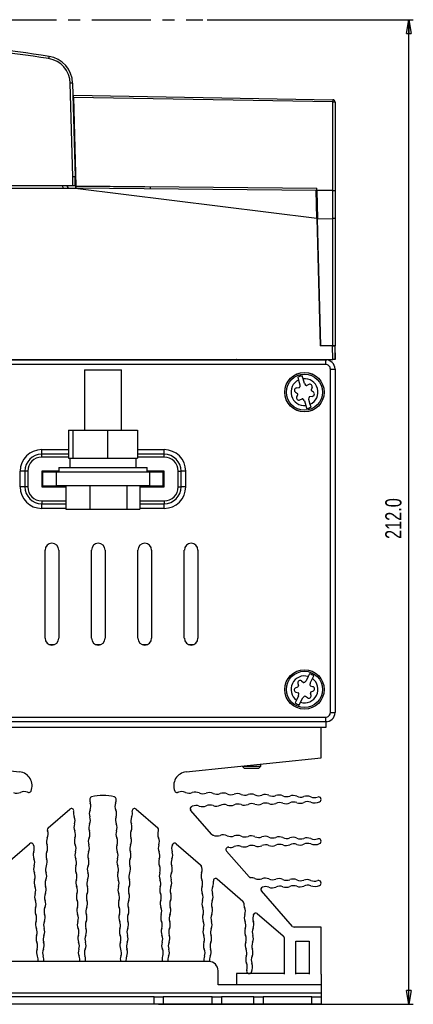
# Model space of a CAD drawing. Extents: x 969 to 1513, y 193 to 842.
# Tile 4 of 14: x 1103 to 1188, y 193 to 405. Entities that reach past the tile are written whole.
import ezdxf

# ---------------------------------------------------------------- set-up
doc = ezdxf.new("R2010")
doc.units = 0
doc.header["$MEASUREMENT"] = 0
doc.header["$PDSIZE"] = -1
doc.linetypes.add('CENTERX2', pattern=[20.32, 12.7, -2.54, 2.54, -2.54])
doc.layers.get('0').update_dxf_attribs({"linetype": 'CONTINUOUS'})
doc.layers.get('DEFPOINTS').update_dxf_attribs({"linetype": 'CONTINUOUS'})
doc.styles.add('SLDTEXTSTYLE0', font='txt', dxfattribs={"width": 0.75})
doc.dimstyles.new('SLDDIMSTYLE0', dxfattribs={"dimtxt": 3.5, "dimasz": 3, "dimexe": 1, "dimexo": 0.0625, "dimgap": 0.875, "dimtad": 2, "dimdec": 1, "dimzin": 4, "dimtxsty": 'STANDARD', "dimblk1": 'CLOSED', "dimblk2": 'CLOSED', "dimsah": 1, "dimcen": 0.09, "dimclrd": 7, "dimclre": 7, "dimclrt": 7, "dimazin": 3, "dimtfac": 1, "dimtdec": 4, "dimtofl": 0, "dimtmove": 0, "dimatfit": 3, "dimtolj": 1, "dimtzin": 12})

# ---------------------------------------------------------------- blocks, each defined once
blk = doc.blocks.new('_CLOSED')
at = {"color": 0, "linetype": 'BYBLOCK'}
for p, q in [((-1, 0.166667), (0, 0)), ((-1, 0.166667), (-1, -0.166667)), ((0, 0), (-1, -0.166667)), ((0, 0), (-1, 0))]:
    blk.add_line(p, q, dxfattribs=at)
blk = doc.blocks.new('*D7')
at = {"color": 7}
for p, q in [((1143.27, 405.31), (1187.64, 405.31)), ((1186.64, 193.31), (1186.64, 405.31)), ((1132.79, 193.31), (1187.64, 193.31))]:
    blk.add_line(p, q, dxfattribs=at)
at = {"layer": 'DEFPOINTS', "color": 7}
for p in [(1142.27, 405.31), (1131.79, 193.31)]:
    blk.add_point(p, dxfattribs=at)
at = {"xscale": 3, "yscale": 3}
for p, rotation in [((1186.64, 405.31), 90.0000000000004), ((1186.64, 193.31), 270.0000000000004)]:
    blk.add_blockref('_CLOSED', p, dxfattribs=dict(at, rotation=rotation))
at = {"color": 7, "insert": (1185.14, 293.5), "char_height": 3.5, "attachment_point": 7, "rotation": 90, "style": 'SLDTEXTSTYLE0'}
blk.add_mtext('212.0', dxfattribs=at)

msp = doc.modelspace()

# ---------------------------------------------------------------- linework, layer by layer
at = {"color": 7, "linetype": 'CENTERX2'}
msp.add_line((1016.79, 405.31), (1142.27, 405.31), dxfattribs=at)
at = {"color": 7, "linetype": 'CONTINUOUS'}
for p, q in [((1114.29, 371.51), (1113.76, 391.63)), ((1114.26, 391.63), (1114.79, 371.51)), ((1114.44, 388.57), (1114.43, 389.05)), ((1114.43, 389.05), (1170.29, 388.08)), ((1114.44, 388.57), (1114.94, 369.51)), ((1170.3, 387.59), (1114.44, 388.57)), ((1170.3, 368.52), (1170.3, 387.59)), ((1170.79, 387.58), (1170.79, 368.52)), ((1114.29, 369.51), (1114.29, 371.51)), ((1114.84, 369.51), (1114.79, 371.51)), ((970.25, 369.01), (1114.82, 369.01)), ((1114.29, 369.51), (1039.03, 369.51)), ((1112.19, 369.01), (1112.18, 369.51)), ((1113.19, 369.01), (1113.18, 369.51)), ((1113.18, 369.51), (1113.19, 369.01)), ((1114.84, 369.51), (1114.29, 369.51)), ((1166.73, 368.56), (1114.82, 369.01)), ((1114.82, 369.01), (1166.89, 362.56)), ((1114.95, 369.01), (1114.94, 369.51)), ((1114.94, 369.51), (1166.83, 369.05)), ((1131.02, 369.27), (1115.02, 369.41)), ((1115.02, 369.01), (1115.02, 369.41)), ((1131.02, 368.87), (1131.02, 369.27)), ((1166.84, 368.55), (1166.83, 369.05)), ((1166.73, 368.56), (1166.84, 368.55)), ((1166.89, 362.56), (1166.73, 368.56)), ((1166.84, 368.55), (1167, 362.42)), ((1170.3, 368.52), (1166.84, 368.55)), ((1170.3, 368.52), (1170.79, 368.52)), ((1170.3, 362.53), (1170.3, 368.52)), ((1170.79, 368.52), (1170.79, 362.48)), ((1166.89, 362.56), (1167.61, 335.11)), ((1167, 362.42), (1170.3, 362.53)), ((1170.3, 335.11), (1170.3, 362.53)), ((1170.3, 362.53), (1170.3, 362.53)), ((1167.72, 335.14), (1167, 362.42)), ((1170.79, 362.48), (1170.79, 335.11)), ((1170.21, 335.11), (1167.61, 335.11)), ((1167.72, 335.11), (1167.72, 335.14)), ((1167.72, 335.14), (1170.3, 335.11)), ((1169.62, 335.11), (1169.62, 335.12)), ((1170.21, 335.11), (1170.71, 335.11)), ((1170.29, 332.11), (1170.21, 335.11)), ((1170.79, 335.11), (1170.3, 335.11)), ((1170.71, 335.11), (1170.79, 332.11)), ((1170.79, 335.11), (1170.79, 335.13)), ((1170.79, 332.11), (1170.79, 335.11)), ((969.29, 332.11), (1170.29, 332.11)), ((970.8, 332.09), (1168.77, 332.09)), ((1168.77, 331.09), (970.8, 331.09)), ((990.18, 332.1), (1149.39, 332.1)), ((1149.39, 332.1), (1149.39, 332.11)), ((1149.64, 332.11), (1149.64, 332.11)), ((1168.77, 332.09), (1168.79, 332.11)), ((1168.77, 331.09), (1168.77, 332.09)), ((1170.79, 332.11), (1170.29, 332.11)), ((1116.79, 329.91), (1124.79, 329.91)), ((1116.79, 329.91), (1116.79, 316.91)), ((1124.79, 316.91), (1124.79, 329.91)), ((1163.9, 327.99), (1163.73, 328.61)), ((1169.77, 330.09), (1170.77, 330.09)), ((1169.77, 256.13), (1169.77, 330.09)), ((1170.79, 330.11), (1170.77, 330.09)), ((1170.77, 330.09), (1170.77, 256.13)), ((1170.79, 330.11), (1170.79, 256.11)), ((1162.76, 328.35), (1162.94, 327.73)), ((1162.94, 327.73), (1163.22, 326.7)), ((1163.22, 326.7), (1163.19, 326.26)), ((1164.19, 326.97), (1163.9, 327.99)), ((1164.19, 326.97), (1164.44, 326.61)), ((1165.16, 326.77), (1164.69, 326.55)), ((1162.26, 325.12), (1162.69, 324.82)), ((1162.49, 326.03), (1163.01, 326.08)), ((1162.54, 324.1), (1162.76, 324.58)), ((1165.83, 326.12), (1165.61, 325.64)), ((1166.11, 325.1), (1165.68, 325.39)), ((1163.21, 323.44), (1163.68, 323.67)), ((1164.18, 323.25), (1163.93, 323.6)), ((1164.18, 323.25), (1164.47, 322.22)), ((1165.15, 323.52), (1165.18, 323.95)), ((1165.44, 322.49), (1165.15, 323.52)), ((1165.88, 324.19), (1165.36, 324.14)), ((1165.61, 321.87), (1165.44, 322.49)), ((1164.47, 322.22), (1164.65, 321.6)), ((1113.36, 316.91), (1114.31, 316.91)), ((1113.36, 316.91), (1113.36, 310.91)), ((1114.31, 316.91), (1121.74, 316.91)), ((1114.31, 316.91), (1114.31, 310.91)), ((1121.74, 316.91), (1128.21, 316.91)), ((1121.74, 316.91), (1121.74, 310.91)), ((1128.21, 316.91), (1128.21, 310.91)), ((1107.59, 312.73), (1113.36, 312.73)), ((1107.59, 311.73), (1107.59, 312.73)), ((1113.36, 311.73), (1107.59, 311.73)), ((1107.59, 311.11), (1107.59, 311.73)), ((1128.21, 312.73), (1133.99, 312.73)), ((1133.99, 311.73), (1128.21, 311.73)), ((1133.99, 311.73), (1133.99, 312.73)), ((1133.99, 311.11), (1133.99, 311.73)), ((1113.36, 311.11), (1107.59, 311.11)), ((1113.36, 310.91), (1113.64, 310.91)), ((1113.64, 310.91), (1114.01, 310.91)), ((1113.64, 310.91), (1113.64, 308.91)), ((1114.01, 310.91), (1114.31, 310.91)), ((1114.31, 310.91), (1116.69, 310.91)), ((1116.69, 310.91), (1119.37, 310.91)), ((1119.37, 310.91), (1121.74, 310.91)), ((1121.74, 310.91), (1123.81, 310.91)), ((1123.81, 310.91), (1126.15, 310.91)), ((1126.15, 310.91), (1128.21, 310.91)), ((1127.94, 308.91), (1127.94, 310.91)), ((1133.99, 311.11), (1128.21, 311.11)), ((1102.97, 304.71), (1102.97, 308.11)), ((1103.97, 308.11), (1102.97, 308.11)), ((1103.97, 308.11), (1103.97, 304.71)), ((1104.59, 308.11), (1103.97, 308.11)), ((1104.59, 308.11), (1104.59, 304.71)), ((1111.29, 308.11), (1107.59, 308.11)), ((1107.59, 308.11), (1107.59, 304.71)), ((1107.59, 307.91), (1107.79, 307.91)), ((1107.79, 308.11), (1107.79, 307.91)), ((1110.79, 307.91), (1107.79, 307.91)), ((1107.79, 307.91), (1107.79, 304.91)), ((1130.79, 307.91), (1110.79, 307.91)), ((1110.79, 304.91), (1110.79, 307.91)), ((1111.29, 308.91), (1130.29, 308.91)), ((1111.29, 308.91), (1111.29, 307.91)), ((1130.29, 307.91), (1130.29, 308.91)), ((1133.99, 308.11), (1130.29, 308.11)), ((1133.79, 307.91), (1130.79, 307.91)), ((1130.79, 307.91), (1130.79, 304.91)), ((1132.79, 308.11), (1132.79, 307.91)), ((1133.79, 304.91), (1133.79, 307.91)), ((1133.99, 304.71), (1133.99, 308.11)), ((1136.99, 304.71), (1136.99, 308.11)), ((1136.99, 308.11), (1137.61, 308.11)), ((1138.6, 308.11), (1137.61, 308.11)), ((1137.61, 304.71), (1137.61, 308.11)), ((1138.6, 308.11), (1138.6, 304.71)), ((1103.97, 304.71), (1102.97, 304.71)), ((1104.59, 304.71), (1103.97, 304.71)), ((1107.59, 304.91), (1107.79, 304.91)), ((1107.59, 304.71), (1112.82, 304.71)), ((1107.79, 304.91), (1110.79, 304.91)), ((1130.79, 304.91), (1110.79, 304.91)), ((1111.79, 304.71), (1111.79, 304.91)), ((1112.82, 304.91), (1112.82, 299.91)), ((1117.97, 304.91), (1117.97, 299.91)), ((1125.94, 304.91), (1125.94, 299.91)), ((1128.76, 304.91), (1128.76, 299.91)), ((1128.76, 304.71), (1133.99, 304.71)), ((1129.79, 304.71), (1129.79, 304.91)), ((1130.79, 304.91), (1133.79, 304.91)), ((1132.79, 304.91), (1132.79, 304.71)), ((1136.99, 304.71), (1137.61, 304.71)), ((1138.6, 304.71), (1137.61, 304.71)), ((1107.59, 301.71), (1107.59, 301.09)), ((1107.59, 301.71), (1112.82, 301.71)), ((1107.59, 301.09), (1112.82, 301.09)), ((1107.59, 300.09), (1107.59, 301.09)), ((1128.76, 301.71), (1133.99, 301.71)), ((1128.76, 301.09), (1133.99, 301.09)), ((1133.99, 301.71), (1133.99, 301.09)), ((1133.99, 300.09), (1133.99, 301.09)), ((1112.82, 300.09), (1107.59, 300.09)), ((1112.82, 299.91), (1117.97, 299.91)), ((1117.97, 299.91), (1125.94, 299.91)), ((1125.94, 299.91), (1128.76, 299.91)), ((1133.99, 300.09), (1128.76, 300.09)), ((1108.31, 272.11), (1108.31, 291.11)), ((1111.26, 291.11), (1111.26, 272.11)), ((1118.31, 272.11), (1118.31, 291.11)), ((1121.26, 291.11), (1121.26, 272.11)), ((1128.31, 272.11), (1128.31, 291.11)), ((1131.26, 291.11), (1131.26, 272.11)), ((1138.31, 272.11), (1138.31, 291.11)), ((1141.26, 291.11), (1141.26, 272.11)), ((1110.25, 270.71), (1109.32, 270.71)), ((1120.25, 270.71), (1119.32, 270.71)), ((1130.25, 270.71), (1129.32, 270.71)), ((1140.25, 270.71), (1139.32, 270.71)), ((1139.79, 270.71), (1139.79, 270.63)), ((1163.54, 262.93), (1163.96, 262.62)), ((1164.53, 262.93), (1164.22, 262.63)), ((1165.01, 263.89), (1164.53, 262.93)), ((1165.29, 264.47), (1165.01, 263.89)), ((1165.43, 262.49), (1165.9, 263.45)), ((1165.9, 263.45), (1166.19, 264.02)), ((1162.29, 261.46), (1162.77, 261.67)), ((1162.76, 262.41), (1162.88, 261.9)), ((1165.43, 262.49), (1165.38, 262.06)), ((1166.02, 261.7), (1165.52, 261.84)), ((1162.47, 258.77), (1162.18, 258.2)), ((1162.35, 260.52), (1162.85, 260.37)), ((1162.94, 259.73), (1162.47, 258.77)), ((1162.94, 259.73), (1162.99, 260.16)), ((1163.36, 258.33), (1163.84, 259.28)), ((1163.84, 259.28), (1164.15, 259.58)), ((1164.83, 259.29), (1164.41, 259.6)), ((1165.61, 259.81), (1165.49, 260.32)), ((1166.08, 260.76), (1165.6, 260.55)), ((1163.08, 257.75), (1163.36, 258.33)), ((970.8, 255.13), (1168.77, 255.13)), ((1168.77, 254.13), (1168.77, 255.13)), ((1169.77, 256.13), (1170.77, 256.13)), ((1170.77, 256.13), (1170.79, 256.11)), ((1168.79, 254.11), (970.79, 254.11)), ((1168.77, 254.13), (970.8, 254.13)), ((1167.79, 252.91), (1073.79, 252.91)), ((1167.79, 246.41), (1167.79, 252.91)), ((1168.79, 252.91), (1167.79, 252.91)), ((1168.79, 254.11), (1168.77, 254.13)), ((1168.79, 254.11), (1168.79, 252.91)), ((1073.79, 246.41), (1102.86, 243.35)), ((1138.72, 243.35), (1167.79, 246.41)), ((1150.79, 244.62), (1150.79, 244.61)), ((1150.79, 244.61), (1154.79, 244.61)), ((1150.79, 244.61), (1151.29, 244.11)), ((1154.29, 244.11), (1151.29, 244.11)), ((1154.29, 244.11), (1154.79, 244.61)), ((1154.79, 244.61), (1154.79, 245.04)), ((1108.97, 231.3), (1113.66, 235.34)), ((1127.91, 235.34), (1132.6, 231.3)), ((1144.23, 229.9), (1139.68, 235.08)), ((1099.75, 223.36), (1105, 227.89)), ((1136.57, 227.89), (1141.83, 223.36)), ((1152.27, 220.75), (1147.4, 226.29)), ((1145.4, 220.29), (1150.95, 215.51)), ((1161.64, 210.08), (1154.94, 217.71)), ((1154.03, 212.86), (1159.61, 208.06)), ((1167.79, 209.91), (1162.01, 209.91)), ((1167.79, 199.77), (1167.79, 209.91)), ((1159.79, 207.68), (1159.79, 199.77)), ((1162.34, 199.77), (1162.34, 206.91)), ((1162.34, 206.91), (1165.24, 206.91)), ((1165.24, 206.91), (1165.24, 199.77)), ((1143.59, 202.51), (1089.79, 202.51)), ((1145.59, 197.51), (1145.59, 200.51)), ((1149.59, 199.91), (1149.59, 197.51)), ((1159.79, 199.91), (1149.59, 199.91)), ((1165.24, 199.91), (1162.34, 199.91)), ((1167.79, 199.77), (1167.79, 197.51)), ((1149.59, 197.51), (1145.59, 197.51)), ((1167.79, 197.51), (1149.59, 197.51)), ((1167.79, 197.51), (1167.79, 195.71)), ((1167.79, 195.71), (1080.79, 195.71)), ((1167.79, 195.71), (1167.79, 194.91)), ((1131.79, 194.91), (1082.79, 194.91)), ((1131.79, 193.31), (1082.79, 193.31)), ((1131.79, 194.91), (1133.79, 194.91)), ((1131.79, 193.31), (1131.79, 194.91)), ((1133.79, 193.31), (1131.79, 193.31)), ((1144.29, 194.91), (1133.79, 194.91)), ((1133.79, 194.91), (1133.79, 193.31)), ((1144.29, 193.31), (1133.79, 193.31)), ((1144.29, 194.91), (1146.29, 194.91)), ((1144.29, 193.31), (1144.29, 194.91)), ((1146.29, 193.31), (1144.29, 193.31)), ((1153.29, 194.91), (1146.29, 194.91)), ((1146.29, 194.91), (1146.29, 193.31)), ((1153.29, 193.31), (1146.29, 193.31)), ((1153.29, 194.91), (1155.29, 194.91)), ((1153.29, 193.31), (1153.29, 194.91)), ((1155.29, 193.31), (1153.29, 193.31)), ((1165.79, 194.91), (1155.29, 194.91)), ((1155.29, 194.91), (1155.29, 193.31)), ((1165.79, 193.31), (1155.29, 193.31)), ((1165.79, 194.91), (1167.79, 194.91)), ((1165.79, 193.31), (1165.79, 194.91)), ((1167.79, 193.31), (1165.79, 193.31)), ((1167.79, 194.91), (1167.79, 193.31))]:
    msp.add_line(p, q, dxfattribs=at)
at = {"color": 7, "linetype": 'CONTINUOUS', "flags": 128}
for points in [[(1109.17, 397.41), (1109.17, 397.4), (1109.16, 397.37), (1109.16, 397.33), (1109.15, 397.27), (1109.14, 397.19), (1109.12, 397.11), (1109.11, 397.02), (1109.09, 396.93)], [(1114.26, 391.63), (1114.25, 391.64), (1114.22, 391.64), (1114.17, 391.64), (1114.11, 391.64), (1114.04, 391.64), (1113.95, 391.64), (1113.86, 391.64), (1113.76, 391.63)], [(1170.29, 388.08), (1170.3, 388.07), (1170.3, 388.04), (1170.3, 388), (1170.3, 387.94), (1170.3, 387.86), (1170.3, 387.78), (1170.3, 387.69), (1170.3, 387.59)], [(1170.3, 387.59), (1170.39, 387.59), (1170.49, 387.59), (1170.57, 387.59), (1170.64, 387.59), (1170.7, 387.59), (1170.75, 387.58), (1170.78, 387.58), (1170.79, 387.58)], [(1114.79, 371.51), (1114.75, 371.51), (1114.64, 371.51), (1114.48, 371.51), (1114.29, 371.51)], [(1170.79, 362.48), (1170.78, 362.49), (1170.75, 362.5), (1170.7, 362.51), (1170.64, 362.51), (1170.57, 362.52), (1170.49, 362.53), (1170.39, 362.53), (1170.3, 362.53)], [(1149.64, 332.11), (1149.63, 332.11), (1149.62, 332.11), (1149.6, 332.11), (1149.58, 332.11), (1149.55, 332.1), (1149.51, 332.1), (1149.47, 332.1), (1149.43, 332.1), (1149.39, 332.1)], [(1168.79, 332.11), (1168.85, 332.11), (1168.92, 332.1), (1168.99, 332.1)], [(1168.99, 254.12), (1168.92, 254.11), (1168.85, 254.11), (1168.79, 254.11)]]:
    msp.add_lwpolyline(points, dxfattribs=at)
at = {"color": 7, "linetype": 'CONTINUOUS'}
for centre, radius in [((1164.19, 325.11), 4.25), ((1164.19, 325.11), 4.24), ((1164.19, 325.11), 3.9), ((1164.19, 261.11), 4.25), ((1164.19, 261.11), 4.24), ((1164.19, 261.11), 3.9)]:
    msp.add_circle(centre, radius, dxfattribs=at)
for centre, radius, start, end in [((1042.29, -38.5), 440.52, 81.2769, 88.302), ((1042.29, -38.51), 441.02, 81.2769, 88.302), ((1108.26, 391.49), 5.5, 1.5, 81.2769), ((1108.26, 391.48), 6, 1.5, 81.2769), ((1170.29, 387.58), 0.5, 0, 89), ((1168.77, 330.09), 2, 0, 89.9978), ((1168.77, 330.09), 1, 360, 90.0009), ((1164.19, 325.11), 3.54, 97.4714, 113.7317), ((1164.19, 325.11), 2.9, 115.5297, 275.6734), ((1164.19, 325.11), 2.9, 295.5297, 95.6734), ((1164.6, 326.73), 0.2, 215.6016, 295.6016), ((1165.37, 326.32), 0.5, 335.6016, 115.6016), ((1162.54, 325.53), 0.5, 95.6016, 235.6016), ((1162.57, 324.66), 0.2, 335.6016, 55.6016), ((1162.99, 326.28), 0.2, 275.6016, 355.6016), ((1165.8, 325.56), 0.2, 155.6016, 235.6016), ((1165.83, 324.69), 0.5, 275.6016, 55.6016), ((1163, 323.89), 0.5, 155.6016, 295.6016), ((1163.77, 323.49), 0.2, 35.6016, 115.6016), ((1165.38, 323.94), 0.2, 95.6016, 175.6016), ((1164.19, 325.11), 3.54, 277.4714, 293.7317), ((1107.59, 308.11), 4.62, 90, 180), ((1107.59, 308.11), 3.62, 90, 180), ((1133.99, 308.11), 4.62, 0, 90), ((1133.99, 308.11), 3.62, 0, 90), ((1107.59, 308.11), 3, 90, 180), ((1133.99, 308.11), 3, 0, 90), ((1107.59, 304.71), 4.62, 180, 270), ((1107.59, 304.71), 3.62, 180, 270), ((1107.59, 304.71), 3, 180, 270), ((1133.99, 304.71), 4.62, 270, 0), ((1133.99, 304.71), 3.62, 270, 0), ((1133.99, 304.71), 3, 270, 0), ((1109.79, 291.11), 1.47, 0, 180), ((1119.79, 291.11), 1.47, 0, 180), ((1129.79, 291.11), 1.47, 0, 180), ((1139.79, 291.11), 1.47, 0, 180), ((1109.79, 272.11), 1.47, 180, 0), ((1119.79, 272.11), 1.47, 180, 0), ((1129.79, 272.11), 1.47, 180, 0), ((1139.79, 272.11), 1.47, 180, 0), ((1164.19, 261.11), 2.9, 73.5415, 233.6851), ((1163.24, 262.52), 0.5, 53.6133, 193.6133), ((1164.19, 261.11), 2.9, 253.5415, 53.6851), ((1164.19, 261.11), 3.54, 55.4832, 71.7434), ((1162.49, 261), 0.5, 113.6133, 253.6133), ((1162.69, 261.85), 0.2, 293.6133, 13.6133), ((1164.08, 262.78), 0.2, 233.6133, 313.6133), ((1165.58, 262.03), 0.2, 173.6133, 253.6133), ((1165.88, 261.22), 0.5, 293.6133, 73.6133), ((1162.79, 260.18), 0.2, 353.6133, 73.6133), ((1164.29, 259.44), 0.2, 53.6133, 133.6133), ((1165.13, 259.69), 0.5, 233.6133, 13.6133), ((1165.68, 260.37), 0.2, 113.6133, 193.6133), ((1164.19, 261.11), 3.54, 235.4832, 251.7434), ((1168.77, 256.13), 2, 270.0022, 360), ((1168.77, 256.13), 1, 269.9991, 0), ((1102.54, 240.37), 3, 337.3912, 84), ((1139.03, 240.37), 3, 96, 202.6088), ((1102.22, 240.76), 2, 249.9616, 294.0384), ((1103.85, 237.1), 2, 69.9616, 114.0384), ((1105.22, 240.86), 2, 249.9616, 255.5962), ((1104.85, 239.41), 0.5, 255.5962, 337.3912), ((1119.95, 237.32), 2, 173.7804, 200.0243), ((1118.46, 237.49), 0.5, 104.1939, 173.7804), ((1120.79, 228.28), 10, 75.8061, 104.1939), ((1123.11, 237.49), 0.5, 6.2196, 75.8061), ((1121.62, 237.32), 2, 339.9757, 6.2196), ((1136.72, 239.41), 0.5, 202.6088, 284.4038), ((1136.35, 240.86), 2, 284.4038, 290.0384), ((1137.72, 237.1), 2, 65.9616, 110.0384), ((1139.35, 240.76), 2, 245.9616, 290.0384), ((1140.72, 237), 2, 65.9616, 110.0384), ((1142.35, 240.65), 2, 245.9616, 290.0384), ((1143.72, 236.89), 2, 65.9616, 110.0384), ((1145.35, 240.55), 2, 245.9616, 290.0384), ((1146.72, 236.79), 2, 65.9616, 110.0384), ((1148.35, 240.44), 2, 245.9616, 290.0384), ((1149.72, 236.68), 2, 65.9616, 110.0384), ((1151.35, 240.34), 2, 245.9616, 290.0384), ((1152.72, 236.58), 2, 65.9616, 110.0384), ((1154.35, 240.23), 2, 245.9616, 290.0384), ((1155.72, 236.48), 2, 65.9616, 110.0384), ((1157.35, 240.13), 2, 245.9616, 290.0384), ((1158.72, 236.37), 2, 65.9616, 110.0384), ((1160.35, 240.02), 2, 245.9616, 290.0384), ((1161.72, 236.27), 2, 65.9616, 110.0384), ((1163.35, 239.92), 2, 245.9616, 290.0384), ((1164.72, 236.16), 2, 65.9616, 110.0384), ((1166.35, 239.81), 2, 245.9616, 290.0384), ((1167.23, 237.41), 0.56, 294.0384, 110.0384), ((1113.99, 234.96), 0.5, 348.3974, 130.7125), ((1116.19, 235.95), 2, 335.9757, 20.0243), ((1125.38, 235.95), 2, 159.9757, 204.0243), ((1127.59, 234.96), 0.5, 49.2875, 191.6026), ((1140.06, 235.41), 0.5, 109.5846, 221.2875), ((1139.22, 237.77), 2, 289.5846, 294.0384), ((1140.85, 234.11), 2, 69.9616, 114.0384), ((1142.22, 237.87), 2, 249.9616, 294.0384), ((1143.85, 234.22), 2, 69.9616, 114.0384), ((1145.22, 237.98), 2, 249.9616, 294.0384), ((1146.85, 234.32), 2, 69.9616, 114.0384), ((1148.22, 238.08), 2, 249.9616, 294.0384), ((1149.85, 234.43), 2, 69.9616, 114.0384), ((1151.22, 238.19), 2, 249.9616, 294.0384), ((1152.85, 234.53), 2, 69.9616, 114.0384), ((1154.22, 238.29), 2, 249.9616, 294.0384), ((1155.85, 234.64), 2, 69.9616, 114.0384), ((1157.22, 238.39), 2, 249.9616, 294.0384), ((1158.85, 234.74), 2, 69.9616, 114.0384), ((1160.22, 238.5), 2, 249.9616, 294.0384), ((1161.85, 234.85), 2, 69.9616, 114.0384), ((1163.22, 238.6), 2, 249.9616, 294.0384), ((1164.85, 234.95), 2, 69.9616, 114.0384), ((1166.41, 239.24), 2.56, 249.9616, 294.0384), ((1116.43, 234.45), 2, 168.3974, 204.0243), ((1112.78, 232.83), 2, 339.9757, 24.0243), ((1119.84, 234.33), 2, 155.9757, 200.0243), ((1116.08, 232.96), 2, 335.9757, 20.0243), ((1125.49, 232.96), 2, 159.9757, 204.0243), ((1121.73, 234.33), 2, 339.9757, 24.0243), ((1128.79, 232.83), 2, 155.9757, 200.0243), ((1125.14, 234.45), 2, 335.9757, 11.6026), ((1109.29, 230.92), 0.5, 130.7125, 195.7286), ((1116.54, 231.46), 2, 159.9757, 204.0243), ((1119.74, 231.33), 2, 155.9757, 200.0243), ((1121.83, 231.33), 2, 339.9757, 24.0243), ((1125.03, 231.46), 2, 335.9757, 20.0243), ((1132.28, 230.92), 0.5, 344.2714, 49.2875), ((1110.63, 228.33), 2, 155.9757, 200.0243), ((1110.74, 231.33), 2, 195.7286, 200.0243), ((1106.98, 229.96), 2, 335.9757, 20.0243), ((1116.64, 228.46), 2, 159.9757, 204.0243), ((1112.89, 229.83), 2, 339.9757, 24.0243), ((1119.63, 228.33), 2, 155.9757, 200.0243), ((1115.98, 229.96), 2, 335.9757, 20.0243), ((1125.59, 229.96), 2, 159.9757, 204.0243), ((1121.94, 228.33), 2, 339.9757, 24.0243), ((1128.69, 229.83), 2, 155.9757, 200.0243), ((1124.93, 228.46), 2, 335.9757, 20.0243), ((1134.59, 229.96), 2, 159.9757, 204.0243), ((1130.83, 231.33), 2, 339.9757, 344.2714), ((1130.94, 228.33), 2, 339.9757, 24.0243), ((1144.6, 230.23), 0.5, 221.2875, 249.2525), ((1143.72, 227.89), 2, 65.9616, 69.2525), ((1145.35, 231.55), 2, 245.9616, 290.0384), ((1146.72, 227.79), 2, 65.9616, 110.0384), ((1148.35, 231.44), 2, 245.9616, 290.0384), ((1149.72, 227.68), 2, 65.9616, 110.0384), ((1151.35, 231.34), 2, 245.9616, 290.0384), ((1152.72, 227.58), 2, 65.9616, 110.0384), ((1154.35, 231.23), 2, 245.9616, 290.0384), ((1155.72, 227.48), 2, 65.9616, 110.0384), ((1157.35, 231.13), 2, 245.9616, 290.0384), ((1158.72, 227.37), 2, 65.9616, 110.0384), ((1160.35, 231.02), 2, 245.9616, 290.0384), ((1161.72, 227.27), 2, 65.9616, 110.0384), ((1163.35, 230.92), 2, 245.9616, 290.0384), ((1164.72, 227.16), 2, 65.9616, 110.0384), ((1166.35, 230.81), 2, 245.9616, 290.0384), ((1167.23, 228.41), 0.56, 294.0384, 110.0384), ((1105.33, 227.51), 0.5, 22.2949, 130.7125), ((1107.64, 228.46), 2, 202.2949, 204.0243), ((1103.99, 226.83), 2, 339.9757, 24.0243), ((1106.87, 226.96), 2, 335.9757, 20.0243), ((1112.99, 226.83), 2, 339.9757, 24.0243), ((1115.87, 226.96), 2, 335.9757, 20.0243), ((1125.7, 226.96), 2, 159.9757, 204.0243), ((1128.58, 226.83), 2, 155.9757, 200.0243), ((1134.7, 226.96), 2, 159.9757, 204.0243), ((1137.58, 226.83), 2, 155.9757, 200.0243), ((1133.93, 228.46), 2, 335.9757, 337.7051), ((1136.24, 227.51), 0.5, 49.2875, 157.7051), ((1147.78, 226.62), 0.5, 79.8068, 221.2875), ((1148.22, 229.08), 2, 259.8068, 294.0384), ((1149.85, 225.43), 2, 69.9616, 114.0384), ((1151.22, 229.19), 2, 249.9616, 294.0384), ((1152.85, 225.53), 2, 69.9616, 114.0384), ((1154.22, 229.29), 2, 249.9616, 294.0384), ((1155.85, 225.64), 2, 69.9616, 114.0384), ((1157.22, 229.39), 2, 249.9616, 294.0384), ((1158.85, 225.74), 2, 69.9616, 114.0384), ((1160.22, 229.5), 2, 249.9616, 294.0384), ((1161.85, 225.85), 2, 69.9616, 114.0384), ((1163.22, 229.6), 2, 249.9616, 294.0384), ((1164.85, 225.95), 2, 69.9616, 114.0384), ((1166.41, 230.24), 2.56, 249.9616, 294.0384), ((1107.75, 225.46), 2, 159.9757, 204.0243), ((1110.53, 225.33), 2, 155.9757, 200.0243), ((1116.75, 225.46), 2, 159.9757, 204.0243), ((1119.53, 225.33), 2, 155.9757, 200.0243), ((1122.04, 225.33), 2, 339.9757, 24.0243), ((1124.82, 225.46), 2, 335.9757, 20.0243), ((1131.04, 225.33), 2, 339.9757, 24.0243), ((1133.82, 225.46), 2, 335.9757, 20.0243), ((1107.85, 222.46), 2, 159.9757, 204.0243), ((1104.09, 223.83), 2, 339.9757, 24.0243), ((1110.42, 222.33), 2, 155.9757, 200.0243), ((1106.77, 223.96), 2, 335.9757, 20.0243), ((1116.85, 222.46), 2, 159.9757, 204.0243), ((1113.09, 223.83), 2, 339.9757, 24.0243), ((1119.42, 222.33), 2, 155.9757, 200.0243), ((1115.77, 223.96), 2, 335.9757, 20.0243), ((1125.8, 223.96), 2, 159.9757, 204.0243), ((1122.15, 222.33), 2, 339.9757, 24.0243), ((1128.48, 223.83), 2, 155.9757, 200.0243), ((1124.72, 222.46), 2, 335.9757, 20.0243), ((1134.8, 223.96), 2, 159.9757, 204.0243), ((1131.15, 222.33), 2, 339.9757, 24.0243), ((1137.48, 223.83), 2, 155.9757, 200.0243), ((1133.72, 222.46), 2, 335.9757, 20.0243), ((1141.5, 222.98), 0.5, 22.9949, 49.2875), ((1143.8, 223.96), 2, 202.9949, 204.0243), ((1140.15, 222.33), 2, 339.9757, 24.0243), ((1104.2, 220.83), 2, 339.9757, 24.0243), ((1106.67, 220.96), 2, 335.9757, 20.0243), ((1113.2, 220.83), 2, 339.9757, 24.0243), ((1115.67, 220.96), 2, 335.9757, 20.0243), ((1125.91, 220.96), 2, 159.9757, 204.0243), ((1128.37, 220.83), 2, 155.9757, 200.0243), ((1134.91, 220.96), 2, 159.9757, 204.0243), ((1137.37, 220.83), 2, 155.9757, 200.0243), ((1143.91, 220.96), 2, 159.9757, 204.0243), ((1152.64, 221.08), 0.5, 221.2875, 271.7538), ((1152.72, 218.58), 2, 65.9616, 91.7538), ((1107.96, 219.46), 2, 159.9757, 204.0243), ((1104.3, 217.84), 2, 339.9757, 24.0243), ((1110.32, 219.33), 2, 155.9757, 200.0243), ((1106.56, 217.96), 2, 335.9757, 20.0243), ((1116.96, 219.46), 2, 159.9757, 204.0243), ((1113.3, 217.84), 2, 339.9757, 24.0243), ((1119.32, 219.33), 2, 155.9757, 200.0243), ((1115.56, 217.96), 2, 335.9757, 20.0243), ((1126.01, 217.96), 2, 159.9757, 204.0243), ((1122.25, 219.33), 2, 339.9757, 24.0243), ((1128.27, 217.84), 2, 155.9757, 200.0243), ((1124.61, 219.46), 2, 335.9757, 20.0243), ((1135.01, 217.96), 2, 159.9757, 204.0243), ((1131.25, 219.33), 2, 339.9757, 24.0243), ((1137.27, 217.84), 2, 155.9757, 200.0243), ((1133.61, 219.46), 2, 335.9757, 20.0243), ((1144.01, 217.96), 2, 159.9757, 204.0243), ((1140.25, 219.33), 2, 339.9757, 24.0243), ((1146.27, 217.84), 2, 155.9757, 200.0243), ((1142.61, 219.46), 2, 335.9757, 10.2604), ((1145.07, 219.91), 0.5, 49.2875, 190.2604), ((1154.35, 222.23), 2, 245.9616, 290.0384), ((1155.31, 218.04), 0.5, 110.9247, 221.2875), ((1155.72, 218.48), 2, 65.9616, 110.0384), ((1155.85, 216.64), 2, 69.9616, 110.9247), ((1157.35, 222.13), 2, 245.9616, 290.0384), ((1157.22, 220.39), 2, 249.9616, 294.0384), ((1158.72, 218.37), 2, 65.9616, 110.0384), ((1158.85, 216.74), 2, 69.9616, 114.0384), ((1160.35, 222.02), 2, 245.9616, 290.0384), ((1160.22, 220.5), 2, 249.9616, 294.0384), ((1161.72, 218.27), 2, 65.9616, 110.0384), ((1161.85, 216.85), 2, 69.9616, 114.0384), ((1163.35, 221.92), 2, 245.9616, 290.0384), ((1163.22, 220.6), 2, 249.9616, 294.0384), ((1164.72, 218.16), 2, 65.9616, 110.0384), ((1164.85, 216.95), 2, 69.9616, 114.0384), ((1166.35, 221.81), 2, 245.9616, 290.0384), ((1166.41, 221.24), 2.56, 249.9616, 294.0384), ((1167.23, 219.41), 0.56, 294.0384, 110.0384), ((1108.06, 216.47), 2, 159.9757, 204.0243), ((1110.21, 216.34), 2, 155.9757, 200.0243), ((1117.06, 216.47), 2, 159.9757, 204.0243), ((1119.21, 216.34), 2, 155.9757, 200.0243), ((1122.36, 216.34), 2, 339.9757, 24.0243), ((1124.51, 216.47), 2, 335.9757, 20.0243), ((1131.36, 216.34), 2, 339.9757, 24.0243), ((1133.51, 216.47), 2, 335.9757, 20.0243), ((1140.36, 216.34), 2, 339.9757, 24.0243), ((1142.51, 216.47), 2, 335.9757, 20.0243), ((1108.17, 213.47), 2, 159.9757, 204.0243), ((1104.41, 214.84), 2, 339.9757, 24.0243), ((1110.11, 213.34), 2, 155.9757, 200.0243), ((1106.46, 214.97), 2, 335.9757, 20.0243), ((1117.17, 213.47), 2, 159.9757, 204.0243), ((1113.41, 214.84), 2, 339.9757, 24.0243), ((1119.11, 213.34), 2, 155.9757, 200.0243), ((1115.46, 214.97), 2, 335.9757, 20.0243), ((1126.11, 214.97), 2, 159.9757, 204.0243), ((1122.46, 213.34), 2, 339.9757, 24.0243), ((1128.16, 214.84), 2, 155.9757, 200.0243), ((1124.4, 213.47), 2, 335.9757, 20.0243), ((1135.11, 214.97), 2, 159.9757, 204.0243), ((1131.46, 213.34), 2, 339.9757, 24.0243), ((1137.16, 214.84), 2, 155.9757, 200.0243), ((1133.4, 213.47), 2, 335.9757, 20.0243), ((1144.11, 214.97), 2, 159.9757, 204.0243), ((1140.46, 213.34), 2, 339.9757, 24.0243), ((1146.16, 214.84), 2, 155.9757, 200.0243), ((1142.4, 213.47), 2, 335.9757, 20.0243), ((1150.62, 215.14), 0.5, 356.124, 49.2875), ((1153.11, 214.97), 2, 176.124, 204.0243), ((1149.46, 213.34), 2, 339.9757, 24.0243), ((1104.51, 211.84), 2, 339.9757, 24.0243), ((1106.35, 211.97), 2, 335.9757, 20.0243), ((1113.51, 211.84), 2, 339.9757, 24.0243), ((1115.35, 211.97), 2, 335.9757, 20.0243), ((1126.22, 211.97), 2, 159.9757, 204.0243), ((1128.06, 211.84), 2, 155.9757, 200.0243), ((1135.22, 211.97), 2, 159.9757, 204.0243), ((1137.06, 211.84), 2, 155.9757, 200.0243), ((1144.22, 211.97), 2, 159.9757, 204.0243), ((1146.06, 211.84), 2, 155.9757, 200.0243), ((1153.22, 211.97), 2, 159.9757, 204.0243), ((1155.06, 211.84), 2, 155.9757, 200.0243), ((1151.4, 213.47), 2, 335.9757, 336.8295), ((1153.7, 212.48), 0.5, 49.2875, 156.8295), ((1108.27, 210.47), 2, 159.9757, 204.0243), ((1110, 210.34), 2, 155.9757, 200.0243), ((1117.27, 210.47), 2, 159.9757, 204.0243), ((1119, 210.34), 2, 155.9757, 200.0243), ((1122.57, 210.34), 2, 339.9757, 24.0243), ((1124.3, 210.47), 2, 335.9757, 20.0243), ((1131.57, 210.34), 2, 339.9757, 24.0243), ((1133.3, 210.47), 2, 335.9757, 20.0243), ((1140.57, 210.34), 2, 339.9757, 24.0243), ((1142.3, 210.47), 2, 335.9757, 20.0243), ((1149.57, 210.34), 2, 339.9757, 24.0243), ((1151.3, 210.47), 2, 335.9757, 20.0243), ((1162.01, 210.41), 0.5, 221.2875, 270), ((1108.38, 207.47), 2, 159.9757, 204.0243), ((1104.62, 208.84), 2, 339.9757, 24.0243), ((1109.9, 207.34), 2, 155.9757, 200.0243), ((1106.25, 208.97), 2, 335.9757, 20.0243), ((1117.38, 207.47), 2, 159.9757, 204.0243), ((1113.62, 208.84), 2, 339.9757, 24.0243), ((1118.9, 207.34), 2, 155.9757, 200.0243), ((1115.25, 208.97), 2, 335.9757, 20.0243), ((1126.32, 208.97), 2, 159.9757, 204.0243), ((1122.67, 207.34), 2, 339.9757, 24.0243), ((1127.95, 208.84), 2, 155.9757, 200.0243), ((1124.19, 207.47), 2, 335.9757, 20.0243), ((1135.32, 208.97), 2, 159.9757, 204.0243), ((1131.67, 207.34), 2, 339.9757, 24.0243), ((1136.95, 208.84), 2, 155.9757, 200.0243), ((1133.19, 207.47), 2, 335.9757, 20.0243), ((1144.32, 208.97), 2, 159.9757, 204.0243), ((1140.67, 207.34), 2, 339.9757, 24.0243), ((1145.95, 208.84), 2, 155.9757, 200.0243), ((1142.19, 207.47), 2, 335.9757, 20.0243), ((1153.32, 208.97), 2, 159.9757, 204.0243), ((1149.67, 207.34), 2, 339.9757, 24.0243), ((1154.95, 208.84), 2, 155.9757, 200.0243), ((1151.19, 207.47), 2, 335.9757, 20.0243), ((1159.29, 207.68), 0.5, 0, 49.2875), ((1104.72, 205.84), 2, 339.9757, 24.0243), ((1106.14, 205.97), 2, 335.9757, 20.0243), ((1113.72, 205.84), 2, 339.9757, 24.0243), ((1115.14, 205.97), 2, 335.9757, 20.0243), ((1126.43, 205.97), 2, 159.9757, 204.0243), ((1127.85, 205.84), 2, 155.9757, 200.0243), ((1135.43, 205.97), 2, 159.9757, 204.0243), ((1136.85, 205.84), 2, 155.9757, 200.0243), ((1144.43, 205.97), 2, 159.9757, 204.0243), ((1145.85, 205.84), 2, 155.9757, 200.0243), ((1153.43, 205.97), 2, 159.9757, 204.0243), ((1154.85, 205.84), 2, 155.9757, 200.0243), ((1108.48, 204.47), 2, 159.9757, 204.0243), ((1104.83, 202.84), 2, 350.3332, 24.0243), ((1109.8, 204.34), 2, 155.9757, 200.0243), ((1106.04, 202.97), 2, 346.5484, 20.0243), ((1117.48, 204.47), 2, 159.9757, 204.0243), ((1113.83, 202.84), 2, 350.3332, 24.0243), ((1118.8, 204.34), 2, 155.9757, 200.0243), ((1115.04, 202.97), 2, 346.5484, 20.0243), ((1126.53, 202.97), 2, 159.9757, 193.4516), ((1122.78, 204.34), 2, 339.9757, 24.0243), ((1127.74, 202.84), 2, 155.9757, 189.6668), ((1124.09, 204.47), 2, 335.9757, 20.0243), ((1135.53, 202.97), 2, 159.9757, 193.4516), ((1131.78, 204.34), 2, 339.9757, 24.0243), ((1136.74, 202.84), 2, 155.9757, 189.6668), ((1133.09, 204.47), 2, 335.9757, 20.0243), ((1144.53, 202.97), 2, 159.9757, 193.4516), ((1140.78, 204.34), 2, 339.9757, 24.0243), ((1145.74, 202.84), 2, 155.9757, 189.9232), ((1142.09, 204.47), 2, 335.9757, 20.0243), ((1153.53, 202.97), 2, 159.9757, 204.0243), ((1149.78, 204.34), 2, 339.9757, 24.0243), ((1154.74, 202.84), 2, 155.9757, 200.0243), ((1151.09, 204.47), 2, 335.9757, 20.0243), ((1143.59, 200.51), 2, 0, 90), ((1149.88, 201.35), 2, 339.9757, 24.0243), ((1150.46, 201.28), 2.56, 335.9757, 20.0243), ((1152.29, 200.47), 0.56, 159.9757, 335.9757)]:
    msp.add_arc(centre, radius, start, end, dxfattribs=at)

# ---------------------------------------------------------------- dimensions: what is measured, and where the dimension line sits
at = {"color": 7}
dim = msp.add_linear_dim(base=(1186.64, 405.31), p1=(1131.79, 193.31), p2=(1142.27, 405.31), angle=90, dimstyle='SLDDIMSTYLE0', dxfattribs=at)
dim.commit()
dim.dimension.update_dxf_attribs({"geometry": '*D7', "text_midpoint": (1186.64, 299.31), "dimtype": 160})

doc.saveas('drawing.dxf')
